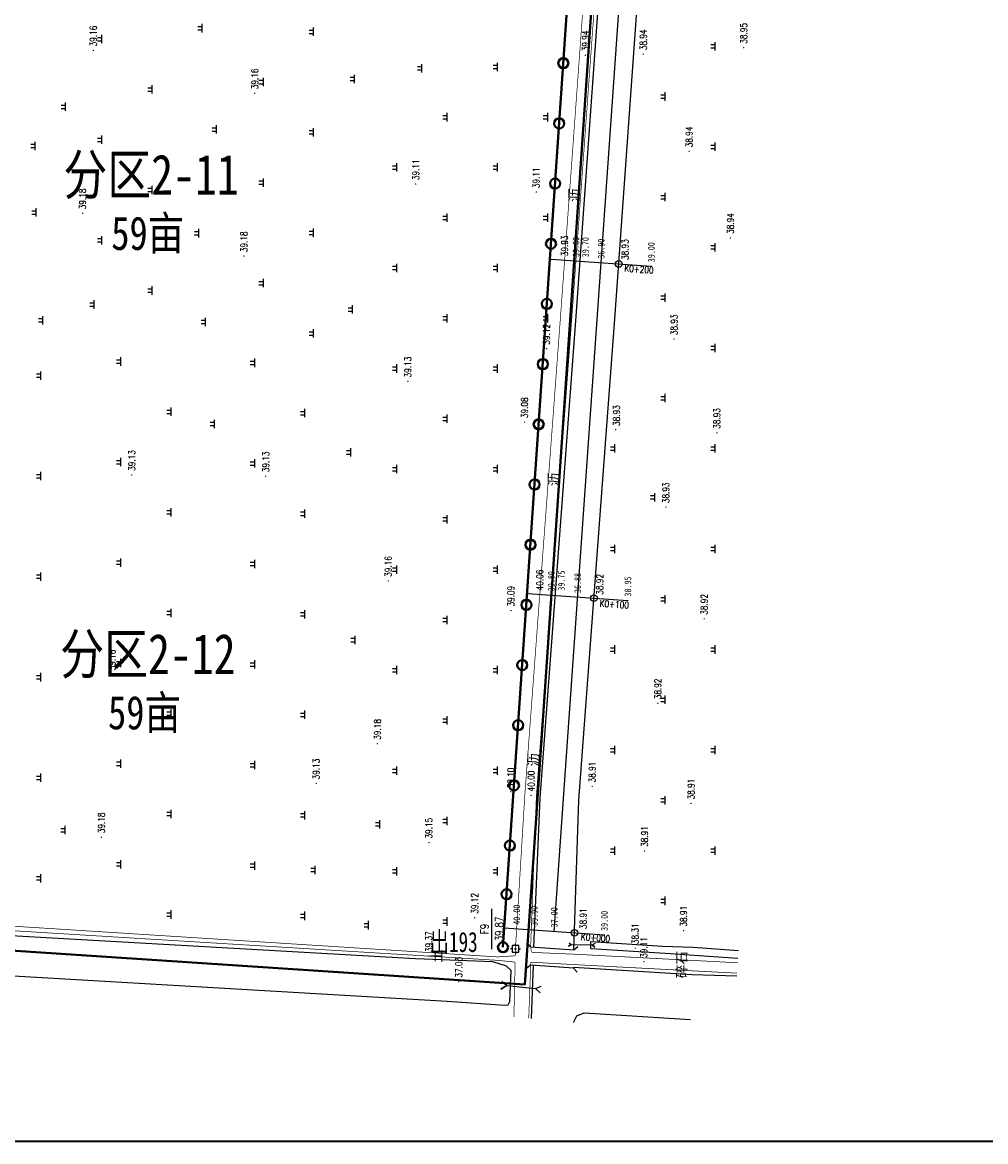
# Model space of a CAD drawing. Extents: x 464172 to 473094, y 3847158 to 3855433.
# Tile 7 of 99: x 466880 to 467167, y 3848358 to 3848692. Entities that reach past the tile are written whole.
import ezdxf
from ezdxf.enums import TextEntityAlignment as Align

# ---------------------------------------------------------------- set-up
doc = ezdxf.new("R2010")
doc.units = 0
doc.header["$PDMODE"] = 34
doc.header["$PDSIZE"] = 0.2
doc.linetypes.add('X2', pattern=[10, 8, -2])
doc.linetypes.add('X3', pattern=[5, 4, -1])
doc.layers.get('0').update_dxf_attribs({"linetype": 'CONTINUOUS'})
for name, color, linetype in [('DLSS', 4, 'CONTINUOUS'), ('DMTZ', 3, 'CONTINUOUS'), ('DMX', 1, 'CONTINUOUS'), ('GCD', 9, 'CONTINUOUS'), ('KZD', 1, 'CONTINUOUS'), ('SXSS', 5, 'CONTINUOUS'), ('ZBTZ', 8, 'CONTINUOUS'), ('零点距', 1, 'CONTINUOUS')]:
    doc.layers.add(name, color=color, linetype=linetype)
doc.layers.add('出水口', color=3, linetype='CONTINUOUS', lineweight=30)
doc.layers.add('支管', color=3, linetype='CONTINUOUS', lineweight=30)
doc.styles.add('HZ', font='rs.shx', dxfattribs={"width": 0.8, "bigfont": 'hztxt.shx'})
doc.styles.get("Standard").update_dxf_attribs({"font": 'rs.shx', "bigfont": 'hztxt.shx'})
doc.styles.add('正等线体', font='simhei.ttf')
doc.styles.add('黑体', font='simhei.ttf')
doc.linetypes.add('10411', pattern='A,2,[150,AAA.SHX,S=1,R=0,X=0,Y=1],2,[151,AAA.SHX,S=1,R=0,X=0,Y=3],1e-11', length=4)
doc.linetypes.add('712B', pattern='A,4,-1,4,-1,4,-1,[167,AAA.SHX,S=0.5,R=0,X=0,Y=0],8,[168,AAA.SHX,S=0.5,R=0,X=0,Y=0],-1', length=24)
doc.linetypes.add('833', pattern='A,2,[150,AAA.SHX,S=0.8,R=0,X=0,Y=0.8],2,[150,AAA.SHX,S=2,R=0,X=0,Y=2],1e-11', length=4)

# ---------------------------------------------------------------- blocks, each defined once
blk = doc.blocks.new('gc119')
for p, q in [((-1.25, 0), (1.25, 0)), ((-0.5, 1.3), (-0.5, 0)), ((0.5, 1.3), (0.5, 0))]:
    blk.add_line(p, q)
blk = doc.blocks.new('*U4')
at = {"linetype": 'Continuous'}
for points in [[(-0.15, 0), (-0.14, -0.06), (-0.14, 0.06)], [(-0.14, 0.06), (-0.11, -0.11), (-0.11, 0.11)], [(-0.11, -0.11), (-0.14, 0.06), (-0.14, -0.06)], [(-0.11, 0.11), (-0.06, -0.14), (-0.06, 0.14)], [(-0.06, -0.14), (-0.11, 0.11), (-0.11, -0.11)], [(-0.06, 0.14), (0, -0.15), (0, 0.15)], [(0, -0.15), (-0.06, 0.14), (-0.06, -0.14)], [(0, 0.15), (0.06, -0.14), (0.06, 0.14)], [(0.06, -0.14), (0, 0.15), (0, -0.15)], [(0.06, 0.14), (0.11, -0.11), (0.11, 0.11)], [(0.11, -0.11), (0.06, 0.14), (0.06, -0.14)], [(0.11, 0.11), (0.14, -0.06), (0.14, 0.06)], [(0.14, -0.06), (0.11, 0.11), (0.11, -0.11)], [(0.15, 0), (0.14, 0.06), (0.14, -0.06)]]:
    blk.add_solid(points, dxfattribs=at)
blk = doc.blocks.new('gc259')
at = {"linetype": 'Continuous', "flags": 128}
for points in [[(-1, 0), (-1.5, 0)], [(-1, -1), (1, -1), (1, 1), (-1, 1), (-1, -1)], [(0, 1), (0, 1.5)], [(1, 0), (1.5, 0)], [(0, -1), (0, -1.5)]]:
    blk.add_lwpolyline(points, dxfattribs=at)
at = {"linetype": 'Continuous'}
blk.add_circle((0, 0), 0.15, dxfattribs=at)
blk.add_point((0, 0), dxfattribs=at)
blk.add_blockref('*U4', (0, 0), dxfattribs=at)
blk = doc.blocks.new('GC200')
at = {"linetype": 'Continuous', "const_width": 0.2, "flags": 128}
blk.add_lwpolyline([(-0.1, 0, 1), (0.1, 0, 1)], format="xyb", close=True, dxfattribs=at)
blk = doc.blocks.new('wlf')
at = {"color": 8, "linetype": 'Continuous', "elevation": -38.85, "flags": 128}
blk.add_lwpolyline([(-355.37, -474.27), (403.35, -527.52), (598.15, -540.65)], dxfattribs=at)
at = {"layer": 'DLSS', "color": 8, "linetype": 'X3', "const_width": 0.2, "elevation": 0.52, "flags": 128}
blk.add_lwpolyline([(-350.17, -230.86), (-364.02, -457.53), (-364.53, -462.61), (-364.53, -462.61), (-364.53, -462.61)], dxfattribs=at)
at = {"layer": 'DLSS', "color": 8, "linetype": 'Continuous', "const_width": 0.2, "flags": 128}
for points, elevation in [([(-348.61, -230.8), (-362.99, -457.37), (-362.65, -462.65), (-362.65, -462.65), (-362.65, -462.65)], 0.52), ([(-381.31, -466.66), (-365.43, -467.26)], 1.11), ([(396.47, -519.59), (275.76, -511.23), (69.84, -497.17), (-12.03, -491.09), (-170.87, -479.63), (-315.19, -468.93), (-360.01, -467.24), (-361.17, -467.42), (-361.64, -467.65), (-362.21, -480.88), (-364.74, -528.96)], -38.85)]:
    blk.add_lwpolyline(points, dxfattribs=dict(at, elevation=elevation))
at = {"layer": 'DLSS', "color": 8, "linetype": 'X2', "const_width": 0.2, "flags": 128}
for points, elevation in [([(-364.53, -462.61), (-380.91, -462.25)], 1.02), ([(-50.23, -485), (-171.44, -476.18), (-314.47, -465.51), (-360.58, -462.7), (-362.65, -462.65)], 1.02), ([(-365.43, -467.26), (-364.64, -467.31), (-364.57, -467.57), (-365.31, -480.72), (-367.84, -528.75)], -38.85)]:
    blk.add_lwpolyline(points, dxfattribs=dict(at, elevation=elevation))
at = {"layer": 'DLSS', "color": 8, "linetype": 'Continuous', "elevation": -38.85}
for points in [[(-365.44, -467.24), (-366.49, -466.04)], [(-366.33, -480.06), (-365.44, -467.24)], [(-360.01, -467.24), (-360.9, -480.16)], [(-360.01, -467.24), (-358.8, -466.19)], [(-366.33, -480.06), (-367.54, -481.11)], [(-360.9, -480.16), (-359.85, -481.36)]]:
    blk.add_lwpolyline(points, dxfattribs=at)
at = {"layer": 'DMTZ', "color": 8, "linetype": '10411', "flags": 128}
for points, elevation in [([(-365.49, -467.98), (-381.37, -467.42)], -38.85), ([(396.32, -521.78), (275.61, -513.41), (159.37, -504.89), (58.66, -497.17), (-12.93, -492.06), (-170.48, -480.8), (-315.55, -469.98), (-360.11, -468.1)], 1.11), ([(-382.53, -480.13), (-382.37, -480.13), (-380.55, -481.02), (-379.68, -483.17), (-381.63, -514.94)], -38.85), ([(-368.33, -515.41), (-366.16, -480.02)], 0.21), ([(-360.9, -480.16), (-316.23, -481.62), (-171.33, -492.43), (-13.76, -503.69), (57.79, -508.79), (158.5, -516.52), (274.78, -525.04), (379.99, -532.34), (395.86, -533.16)], 1.11), ([(-368.75, -528.69), (-368.33, -515.41)], -38.85)]:
    blk.add_lwpolyline(points, dxfattribs=dict(at, elevation=elevation))
at = {"layer": 'DMX', "color": 8, "linetype": 'Continuous', "elevation": -38.85}
for points in [[(-354.32, -459.3), (-356.42, -489.23)], [(-254.57, -466.31), (-256.67, -496.23)], [(-154.81, -473.31), (-156.91, -503.23)]]:
    blk.add_lwpolyline(points, dxfattribs=at)
at = {"layer": 'KZD', "color": 8, "linetype": 'Continuous', "elevation": -38.85}
blk.add_lwpolyline([(-360.65, -455.64), (-348.65, -455.64)], dxfattribs=at)
at = {"layer": 'SXSS', "color": 8, "linetype": '833', "elevation": 0.38, "flags": 128}
blk.add_lwpolyline([(-368.55, -311.26), (-376.23, -442.29), (-377.43, -459.56), (-377.3, -460.55), (-376.29, -461.04), (-367.06, -461.43), (-365.75, -460.08), (-364.43, -456), (-363.55, -432.86), (-356.7, -312.32)], dxfattribs=at)
at = {"layer": 'SXSS', "color": 8, "linetype": 'Continuous', "flags": 128}
for points, elevation in [([(-370.24, -458.68), (-371.51, -460.18), (-372.62, -458.3), (-371.51, -460.18), (-372.37, -468.71), (-373.71, -470.03), (-372.37, -468.71), (-371.68, -470.36)], -38.85), ([(-358.74, -478.7), (-359.28, -479.35), (-359.77, -478.5), (-359.28, -479.35), (-359.37, -485.56), (-360.04, -486.35), (-359.37, -485.56), (-358.85, -486.56)], -38.85), ([(-363.43, -529.05), (-362.01, -507.33), (-360.54, -485.15), (-358.42, -485.21), (-359.77, -506.59), (-360.11, -515.74), (-361.03, -529.21)], -0.03)]:
    blk.add_lwpolyline(points, dxfattribs=dict(at, elevation=elevation))
at = {"layer": '零点距', "color": 8, "linetype": 'Continuous'}
for centre in [(-355.8, -480.32, -38.85), (-255.96, -486.11, -38.85), (-156.23, -493.51, -38.85)]:
    blk.add_circle(centre, 1, dxfattribs=at)
at = {"layer": 'GCD', "color": 8, "linetype": 'Continuous'}
ref = blk.add_blockref('GC200', (-141.11, -333.6, 0.33), dxfattribs=at)
ref.add_attrib('height', '39.18', dxfattribs={"linetype": 'Continuous', "height": 2, "style": 'HZ', "width": 0.8}).set_placement((-139.91, -333.6, -38.85), align=Align.MIDDLE_LEFT)
ref = blk.add_blockref('GC200', (-92.5, -336.8, 0.31), dxfattribs=at)
ref.add_attrib('height', '39.16', dxfattribs={"linetype": 'Continuous', "height": 2, "style": 'HZ', "width": 0.8}).set_placement((-91.3, -336.8, -38.85), align=Align.MIDDLE_LEFT)
ref = blk.add_blockref('GC200', (-327.29, -339.2, 0.33), dxfattribs=at)
ref.add_attrib('height', '39.18', dxfattribs={"linetype": 'Continuous', "height": 2, "style": 'HZ', "width": 0.8}).set_placement((-326.09, -339.2, -38.85), align=Align.MIDDLE_LEFT)
ref = blk.add_blockref('GC200', (-278.69, -342.41, 0.31), dxfattribs=at)
ref.add_attrib('height', '39.16', dxfattribs={"linetype": 'Continuous', "height": 2, "style": 'HZ', "width": 0.8}).set_placement((-277.49, -342.41, -38.85), align=Align.MIDDLE_LEFT)
ref = blk.add_blockref('GC200', (-219.17, -348.28, 0.28), dxfattribs=at)
ref.add_attrib('height', '39.13', dxfattribs={"linetype": 'Continuous', "height": 2, "style": 'HZ', "width": 0.8}).set_placement((-217.97, -348.28, -38.85), align=Align.MIDDLE_LEFT)
ref = blk.add_blockref('GC200', (-153.89, -381.73, 0.33), dxfattribs=at)
ref.add_attrib('height', '39.18', dxfattribs={"linetype": 'Continuous', "height": 2, "style": 'HZ', "width": 0.8}).set_placement((-152.69, -381.73, -38.85), align=Align.MIDDLE_LEFT)
ref = blk.add_blockref('GC200', (-105.29, -384.94, 0.31), dxfattribs=at)
ref.add_attrib('height', '39.16', dxfattribs={"linetype": 'Continuous', "height": 2, "style": 'HZ', "width": 0.8}).set_placement((-104.09, -384.94, -38.85), align=Align.MIDDLE_LEFT)
ref = blk.add_blockref('GC200', (-219.57, -388.22, 0.28), dxfattribs=at)
ref.add_attrib('height', '39.13', dxfattribs={"linetype": 'Continuous', "height": 2, "style": 'HZ', "width": 0.8}).set_placement((-218.37, -388.22, -38.85), align=Align.MIDDLE_LEFT)
ref = blk.add_blockref('GC200', (-311.21, -403.27, 0.28), dxfattribs=at)
ref.add_attrib('height', '39.13', dxfattribs={"linetype": 'Continuous', "height": 2, "style": 'HZ', "width": 0.8}).set_placement((-310.01, -403.27, -38.85), align=Align.MIDDLE_LEFT)
ref = blk.add_blockref('GC200', (-299.39, -421.54, 0.33), dxfattribs=at)
ref.add_attrib('height', '39.18', dxfattribs={"linetype": 'Continuous', "height": 2, "style": 'HZ', "width": 0.8}).set_placement((-298.19, -421.54, -38.85), align=Align.MIDDLE_LEFT)
ref = blk.add_blockref('GC200', (-250.78, -424.75, 0.31), dxfattribs=at)
ref.add_attrib('height', '39.16', dxfattribs={"linetype": 'Continuous', "height": 2, "style": 'HZ', "width": 0.8}).set_placement((-249.58, -424.75, -38.85), align=Align.MIDDLE_LEFT)
ref = blk.add_blockref('GC200', (-191.26, -430.62, 0.28), dxfattribs=at)
ref.add_attrib('height', '39.13', dxfattribs={"linetype": 'Continuous', "height": 2, "style": 'HZ', "width": 0.8}).set_placement((-190.06, -430.62, -38.85), align=Align.MIDDLE_LEFT)
ref = blk.add_blockref('GC200', (-132.4, -432.97, 0.26), dxfattribs=at)
ref.add_attrib('height', '39.11', dxfattribs={"linetype": 'Continuous', "height": 2, "style": 'HZ', "width": 0.8}).set_placement((-131.2, -432.97, -38.85), align=Align.MIDDLE_LEFT)
ref = blk.add_blockref('GC200', (-362.73, -436.9, 0.52), dxfattribs=at)
ref.add_attrib('height', '39.37', dxfattribs={"linetype": 'Continuous', "height": 2, "style": 'HZ', "width": 0.8}).set_placement((-361.53, -436.9, -38.85), align=Align.MIDDLE_LEFT)
ref = blk.add_blockref('GC200', (-328.87, -436.89, 0.3), dxfattribs=at)
ref.add_attrib('height', '39.15', dxfattribs={"linetype": 'Continuous', "height": 2, "style": 'HZ', "width": 0.8}).set_placement((-327.67, -436.89, -38.85), align=Align.MIDDLE_LEFT)
ref = blk.add_blockref('GC200', (-370.36, -445.8, -1.82), dxfattribs=at)
ref.add_attrib('height', '37.03', dxfattribs={"linetype": 'Continuous', "height": 2, "style": 'HZ', "width": 0.8}).set_placement((-369.16, -445.8, -38.85), align=Align.MIDDLE_LEFT)
ref = blk.add_blockref('GC200', (-351.31, -450.54, 0.27), dxfattribs=at)
ref.add_attrib('height', '39.12', dxfattribs={"linetype": 'Continuous', "height": 2, "style": 'HZ', "width": 0.8}).set_placement((-350.11, -450.54, -38.85), align=Align.MIDDLE_LEFT)
ref = blk.add_blockref('GC200', (-313.69, -461.32, 0.24), dxfattribs=at)
ref.add_attrib('height', '39.10', dxfattribs={"linetype": 'Continuous', "height": 2, "style": 'HZ', "width": 0.8}).set_placement((-312.69, -461.33, -38.85), align=Align.MIDDLE_LEFT)
ref = blk.add_blockref('GC200', (-259.65, -461.37, 0.24), dxfattribs=at)
ref.add_attrib('height', '39.09', dxfattribs={"linetype": 'Continuous', "height": 2, "style": 'HZ', "width": 0.8}).set_placement((-258.45, -461.37, -38.85), align=Align.MIDDLE_LEFT)
ref = blk.add_blockref('GC200', (-354.58, -463.06, 1.15), dxfattribs=at)
ref.add_attrib('height', '40.00', dxfattribs={"linetype": 'Continuous', "height": 2, "style": '正等线体', "width": 0.8}).set_placement((-353.38, -463.06, 1.15), align=Align.MIDDLE_LEFT)
ref = blk.add_blockref('GC200', (-354.95, -468.32, 1.05), dxfattribs=at)
ref.add_attrib('height', '39.90', dxfattribs={"linetype": 'Continuous', "height": 2, "style": '正等线体', "width": 0.8}).set_placement((-353.75, -468.32, 1.05), align=Align.MIDDLE_LEFT)
ref = blk.add_blockref('GC200', (-314.8, -467.37, 1.15), dxfattribs=at)
ref.add_attrib('height', '40.00', dxfattribs={"linetype": 'Continuous', "height": 2, "style": 'HZ', "width": 0.8}).set_placement((-313.6, -467.37, -38.85), align=Align.MIDDLE_LEFT)
ref = blk.add_blockref('GC200', (-203.41, -465.41, 0.23), dxfattribs=at)
ref.add_attrib('height', '39.08', dxfattribs={"linetype": 'Continuous', "height": 2, "style": 'HZ', "width": 0.8}).set_placement((-202.21, -465.41, -38.85), align=Align.MIDDLE_LEFT)
ref = blk.add_blockref('GC200', (-254.82, -469.96, 1.21), dxfattribs=at)
ref.add_attrib('height', '40.06', dxfattribs={"linetype": 'Continuous', "height": 2, "style": 'HZ', "width": 0.8}).set_placement((-253.62, -469.96, -78.91), align=Align.MIDDLE_LEFT)
ref = blk.add_blockref('GC200', (-134.78, -468.91, 0.26), dxfattribs=at)
ref.add_attrib('height', '39.11', dxfattribs={"linetype": 'Continuous', "height": 2, "style": 'HZ', "width": 0.8}).set_placement((-133.58, -468.91, -38.85), align=Align.MIDDLE_LEFT)
ref = blk.add_blockref('GC200', (-355.37, -474.27, -1.85), dxfattribs=at)
ref.add_attrib('height', '37.00', dxfattribs={"linetype": 'Continuous', "height": 2, "style": '正等线体', "width": 0.8}).set_placement((-354.17, -474.27, -1.85), align=Align.MIDDLE_LEFT)
ref = blk.add_blockref('GC200', (-255.06, -473.39, 0.95), dxfattribs=at)
ref.add_attrib('height', '39.80', dxfattribs={"linetype": 'Continuous', "height": 2, "style": '正等线体', "width": 0.8}).set_placement((-253.86, -473.39, 0.95), align=Align.MIDDLE_LEFT)
ref = blk.add_blockref('GC200', (-181.51, -471.99, 0.27), dxfattribs=at)
ref.add_attrib('height', '39.12', dxfattribs={"linetype": 'Continuous', "height": 2, "style": 'HZ', "width": 0.8}).set_placement((-180.31, -471.99, -38.85), align=Align.MIDDLE_LEFT)
ref = blk.add_blockref('GC200', (-255.14, -474.48, 0.9), dxfattribs=at)
ref.add_attrib('height', '39.75', dxfattribs={"linetype": 'Continuous', "height": 2, "style": '正等线体', "width": 0.8}).set_placement((-253.69, -476.4, 0.9), align=Align.MIDDLE_LEFT)
ref = blk.add_blockref('GC200', (-155.1, -477.37, 1.08), dxfattribs=at)
ref.add_attrib('height', '39.93', dxfattribs={"linetype": 'Continuous', "height": 2, "style": 'HZ', "width": 0.8}).set_placement((-153.9, -477.37, -78.78), align=Align.MIDDLE_LEFT)
ref = blk.add_blockref('GC200', (-355.8, -480.32, 0.06), dxfattribs=at)
ref.add_attrib('height', '38.91', dxfattribs={"linetype": 'Continuous', "height": 2, "style": 'HZ', "width": 0.8}).set_placement((-354.67, -482.92, -77.76), align=Align.MIDDLE_LEFT)
ref = blk.add_blockref('GC200', (-255.62, -481.27, -1.97), dxfattribs=at)
ref.add_attrib('height', '36.88', dxfattribs={"linetype": 'Continuous', "height": 2, "style": '正等线体', "width": 0.8}).set_placement((-254.42, -481.27, -1.97), align=Align.MIDDLE_LEFT)
ref = blk.add_blockref('GC200', (-155.33, -480.75, 0.95), dxfattribs=at)
ref.add_attrib('height', '39.80', dxfattribs={"linetype": 'Continuous', "height": 2, "style": '正等线体', "width": 0.8}).set_placement((-154.13, -480.75, 0.95), align=Align.MIDDLE_LEFT)
ref = blk.add_blockref('GC200', (-155.41, -481.88, 0.85), dxfattribs=at)
ref.add_attrib('height', '39.70', dxfattribs={"linetype": 'Continuous', "height": 2, "style": '正等线体', "width": 0.8}).set_placement((-154.21, -483.58, 0.85), align=Align.MIDDLE_LEFT)
ref = blk.add_blockref('GC200', (-93.95, -483.56, 1.09), dxfattribs=at)
ref.add_attrib('height', '39.94', dxfattribs={"linetype": 'Continuous', "height": 2, "style": 'HZ', "width": 0.8}).set_placement((-92.75, -483.56, -38.85), align=Align.MIDDLE_LEFT)
ref = blk.add_blockref('GC200', (-312.12, -485.59, 0.06), dxfattribs=at)
ref.add_attrib('height', '38.91', dxfattribs={"linetype": 'Continuous', "height": 2, "style": 'HZ', "width": 0.8}).set_placement((-310.92, -485.59, -38.85), align=Align.MIDDLE_LEFT)
ref = blk.add_blockref('GC200', (-255.96, -486.12, 0.07), dxfattribs=at)
ref.add_attrib('height', '38.92', dxfattribs={"linetype": 'Continuous', "height": 2, "style": 'HZ', "width": 0.8}).set_placement((-254.91, -487.85, -77.77), align=Align.MIDDLE_LEFT)
ref = blk.add_blockref('GC200', (-155.86, -488.27, -1.95), dxfattribs=at)
ref.add_attrib('height', '36.90', dxfattribs={"linetype": 'Continuous', "height": 2, "style": '正等线体', "width": 0.8}).set_placement((-154.66, -488.27, -1.95), align=Align.MIDDLE_LEFT)
ref = blk.add_blockref('GC200', (-356.42, -489.23, 0.15), dxfattribs=at)
ref.add_attrib('height', '39.00', dxfattribs={"linetype": 'Continuous', "height": 2, "style": '正等线体', "width": 0.8}).set_placement((-355.22, -489.23, 0.15), align=Align.MIDDLE_LEFT)
ref = blk.add_blockref('GC200', (-205.64, -492.6, 0.07), dxfattribs=at)
ref.add_attrib('height', '38.93', dxfattribs={"linetype": 'Continuous', "height": 2, "style": 'HZ', "width": 0.8}).set_placement((-204.55, -492.85, -38.85), align=Align.MIDDLE_LEFT)
ref = blk.add_blockref('GC200', (-156.23, -493.51, 0.08), dxfattribs=at)
ref.add_attrib('height', '38.93', dxfattribs={"linetype": 'Continuous', "height": 2, "style": 'HZ', "width": 0.8}).set_placement((-155.03, -495.39, -77.78), align=Align.MIDDLE_LEFT)
ref = blk.add_blockref('GC200', (-360.37, -498.43, -0.54), dxfattribs=at)
ref.add_attrib('height', '38.31', dxfattribs={"linetype": 'Continuous', "height": 2, "style": 'HZ', "width": 0.8}).set_placement((-359.17, -498.43, -38.85), align=Align.MIDDLE_LEFT)
ref = blk.add_blockref('GC200', (-256.67, -496.23, 0.1), dxfattribs=at)
ref.add_attrib('height', '38.95', dxfattribs={"linetype": 'Continuous', "height": 2, "style": '正等线体', "width": 0.8}).set_placement((-255.47, -496.23, 0.1), align=Align.MIDDLE_LEFT)
ref = blk.add_blockref('GC200', (-364.44, -501.02, 0.26), dxfattribs=at)
ref.add_attrib('height', '39.11', dxfattribs={"linetype": 'Continuous', "height": 2, "style": 'HZ', "width": 0.8}).set_placement((-363.24, -501.02, -38.85), align=Align.MIDDLE_LEFT)
ref = blk.add_blockref('GC200', (-331.36, -501.23, 0.06), dxfattribs=at)
ref.add_attrib('height', '38.91', dxfattribs={"linetype": 'Continuous', "height": 2, "style": 'HZ', "width": 0.8}).set_placement((-330.16, -501.23, -38.85), align=Align.MIDDLE_LEFT)
ref = blk.add_blockref('GC200', (-93.62, -500.85, 0.09), dxfattribs=at)
ref.add_attrib('height', '38.94', dxfattribs={"linetype": 'Continuous', "height": 2, "style": 'HZ', "width": 0.8}).set_placement((-92.42, -500.85, -38.85), align=Align.MIDDLE_LEFT)
ref = blk.add_blockref('GC200', (-287.31, -505.17, 0.07), dxfattribs=at)
ref.add_attrib('height', '38.92', dxfattribs={"linetype": 'Continuous', "height": 2, "style": 'HZ', "width": 0.8}).set_placement((-286.11, -505.17, -38.85), align=Align.MIDDLE_LEFT)
ref = blk.add_blockref('GC200', (-156.91, -503.23, 0.15), dxfattribs=at)
ref.add_attrib('height', '39.00', dxfattribs={"linetype": 'Continuous', "height": 2, "style": '正等线体', "width": 0.8}).set_placement((-155.71, -503.23, 0.15), align=Align.MIDDLE_LEFT)
ref = blk.add_blockref('GC200', (-228.79, -507.57, 0.08), dxfattribs=at)
ref.add_attrib('height', '38.93', dxfattribs={"linetype": 'Continuous', "height": 2, "style": 'HZ', "width": 0.8}).set_placement((-227.59, -507.57, -38.85), align=Align.MIDDLE_LEFT)
ref = blk.add_blockref('GC200', (-178.66, -510.02, 0.08), dxfattribs=at)
ref.add_attrib('height', '38.93', dxfattribs={"linetype": 'Continuous', "height": 2, "style": 'HZ', "width": 0.8}).set_placement((-177.46, -510.02, -38.85), align=Align.MIDDLE_LEFT)
ref = blk.add_blockref('GC200', (-355.14, -512.85, 0.06), dxfattribs=at)
ref.add_attrib('height', '38.91', dxfattribs={"linetype": 'Continuous', "height": 2, "style": 'HZ', "width": 0.8}).set_placement((-353.94, -512.85, -38.85), align=Align.MIDDLE_LEFT)
ref = blk.add_blockref('GC200', (-317.2, -515.08, 0.06), dxfattribs=at)
ref.add_attrib('height', '38.91', dxfattribs={"linetype": 'Continuous', "height": 2, "style": 'HZ', "width": 0.8}).set_placement((-316, -515.08, -38.85), align=Align.MIDDLE_LEFT)
ref = blk.add_blockref('GC200', (-122.61, -514.52, 0.09), dxfattribs=at)
ref.add_attrib('height', '38.94', dxfattribs={"linetype": 'Continuous', "height": 2, "style": 'HZ', "width": 0.8}).set_placement((-121.41, -514.52, -38.85), align=Align.MIDDLE_LEFT)
ref = blk.add_blockref('GC200', (-262.1, -519.01, 0.07), dxfattribs=at)
ref.add_attrib('height', '38.92', dxfattribs={"linetype": 'Continuous', "height": 2, "style": 'HZ', "width": 0.8}).set_placement((-260.9, -519.01, -38.85), align=Align.MIDDLE_LEFT)
ref = blk.add_blockref('GC200', (-206.6, -522.79, 0.08), dxfattribs=at)
ref.add_attrib('height', '38.93', dxfattribs={"linetype": 'Continuous', "height": 2, "style": 'HZ', "width": 0.8}).set_placement((-205.4, -522.79, -38.85), align=Align.MIDDLE_LEFT)
ref = blk.add_blockref('GC200', (-148.46, -526.82, 0.09), dxfattribs=at)
ref.add_attrib('height', '38.94', dxfattribs={"linetype": 'Continuous', "height": 2, "style": 'HZ', "width": 0.8}).set_placement((-147.26, -526.82, -38.85), align=Align.MIDDLE_LEFT)
ref = blk.add_blockref('GC200', (-91.7, -530.79, 0.1), dxfattribs=at)
ref.add_attrib('height', '38.95', dxfattribs={"linetype": 'Continuous', "height": 2, "style": 'HZ', "width": 0.8}).set_placement((-90.5, -530.79, -38.85), align=Align.MIDDLE_LEFT)
at = {"layer": 'KZD', "color": 8, "linetype": 'Continuous'}
blk.add_blockref('gc259', (-360.58, -462.7, 1.02), dxfattribs=at)
at = {"layer": 'ZBTZ', "color": 8, "linetype": 'Continuous'}
for p in [(-339.52, -321.14, -38.85), (-309.52, -321.14, -38.85), (-279.52, -321.14, -38.85), (-249.52, -321.14, -38.85), (-219.52, -321.14, -38.85), (-189.52, -321.14, -38.85), (-173.03, -321.7, -78.06), (-140.85, -319.72, -78.06), (-120.99, -319.46, -78.06), (-325.14, -328.42, -78.06), (-109.31, -328.46, -38.85), (-168.32, -337.04, -78.06), (-149.14, -339.38, -38.85), (-119.14, -339.38, -38.85), (-89.14, -339.38, -38.85), (-335.33, -344.98, -38.85), (-305.33, -344.98, -38.85), (-275.33, -344.98, -38.85), (-245.33, -344.98, -38.85), (-215.33, -344.98, -38.85), (-185.33, -344.98, -38.85), (-164.14, -354.38, -38.85), (-134.14, -354.38, -38.85), (-104.14, -354.38, -38.85), (-350.33, -359.98, -38.85), (-320.33, -359.98, -38.85), (-290.33, -359.98, -38.85), (-260.33, -359.98, -38.85), (-230.33, -359.98, -38.85), (-200.33, -359.98, -38.85), (-147.04, -368.26, -78.06), (-173.52, -370.24, -78.06), (-85.87, -369.3, -78.06), (-203.97, -372.96, -78.06), (-116.07, -373.51, -78.06), (-335.73, -384.92, -38.85), (-305.73, -384.92, -38.85), (-275.73, -384.92, -38.85), (-245.73, -384.92, -38.85), (-215.73, -384.92, -38.85), (-185.73, -384.92, -38.85), (-161.93, -387.51, -38.85), (-131.93, -387.51, -38.85), (-101.93, -387.51, -38.85), (-350.73, -399.92, -38.85), (-320.73, -399.92, -38.85), (-290.73, -399.92, -38.85), (-260.73, -399.92, -38.85), (-230.73, -399.92, -38.85), (-200.73, -399.92, -38.85), (-337.03, -402.97, -78.06), (-176.93, -402.51, -38.85), (-146.93, -402.51, -38.85), (-116.93, -402.51, -38.85), (-86.93, -402.51, -38.85), (-268.43, -414.86, -78.06), (-212.43, -413.62, -78.06), (-169.8, -414.12, -78.06), (-101.01, -414.71, -78.06), (-353.52, -418.88, -38.85), (-323.41, -422.27, -78.06), (-337.42, -427.32, -38.85), (-307.42, -427.32, -38.85), (-277.42, -427.32, -38.85), (-247.42, -427.32, -38.85), (-217.42, -427.32, -38.85), (-187.42, -427.32, -38.85), (-157.42, -427.32, -38.85), (-127.42, -427.32, -38.85), (-97.83, -434.79, -78.06), (-352.42, -442.32, -38.85), (-322.42, -442.32, -38.85), (-292.42, -442.32, -38.85), (-262.42, -442.32, -38.85), (-232.42, -442.32, -38.85), (-202.42, -442.32, -38.85), (-172.42, -442.32, -38.85), (-142.42, -442.32, -38.85), (-112.42, -442.32, -38.85), (-337.42, -457.32, -38.85), (-307.42, -457.32, -38.85), (-277.42, -457.32, -38.85), (-247.42, -457.32, -38.85), (-217.42, -457.32, -38.85), (-187.42, -457.32, -38.85), (-157.42, -457.32, -38.85), (-127.42, -457.32, -38.85), (-97.42, -457.32, -38.85), (-172.42, -472.32, -38.85), (-142.42, -472.32, -38.85), (-112.42, -472.32, -38.85), (-331.26, -492.32, -38.85), (-301.26, -492.32, -38.85), (-271.26, -492.32, -38.85), (-241.26, -492.32, -38.85), (-211.26, -492.32, -38.85), (-225.83, -504.3, -38.85), (-346.26, -507.32, -38.85), (-316.26, -507.32, -38.85), (-286.26, -507.32, -38.85), (-256.26, -507.32, -38.85), (-196.26, -507.32, -38.85), (-166.26, -507.32, -38.85), (-136.26, -507.32, -38.85), (-106.26, -507.32, -38.85), (-331.26, -522.32, -38.85), (-301.26, -522.32, -38.85), (-271.26, -522.32, -38.85), (-241.26, -522.32, -38.85), (-211.26, -522.32, -38.85), (-181.26, -522.32, -38.85), (-151.26, -522.32, -38.85), (-121.26, -522.32, -38.85), (-91.26, -522.32, -38.85)]:
    blk.add_blockref('gc119', p, dxfattribs=at)
at = {"color": 8, "linetype": 'Continuous', "style": 'HZ', "width": 0.8}
for s, p in [('K0+000', (-359.18, -490.81, -38.85)), ('K0+100', (-259.7, -496.42, -38.85)), ('K0+200', (-159.7, -503.79, -38.85))]:
    blk.add_text(s, height=2, rotation=265.985, dxfattribs=at).set_placement(p, align=Align.BOTTOM_RIGHT)
at = {"layer": 'DLSS', "color": 8, "linetype": 'Continuous', "style": '黑体'}
for s, p in [('土', (-362.72, -439.08, -38.85)), ('沥', (-304.17, -468.02, -38.85)), ('沥', (-220.51, -474.08, -38.85)), ('沥', (-135.69, -480.22, -38.85)), ('碎石', (-365.29, -512.22, -38.85))]:
    blk.add_text(s, height=3, dxfattribs=at).set_placement(p, align=Align.MIDDLE)
at = {"layer": 'KZD', "color": 8, "linetype": 'Continuous', "style": 'HZ', "width": 0.8}
for s, p in [('F9', (-354.65, -453.44, -38.85)), ('39.87', (-354.65, -457.84, -38.85))]:
    blk.add_text(s, height=2.4, dxfattribs=at).set_placement(p, align=Align.MIDDLE)

msp = doc.modelspace()

# ---------------------------------------------------------------- linework, layer by layer
at = {"color": 3, "lineweight": 35}
msp.add_lwpolyline([(465637.92, 3849480.26), (467225.52, 3849480.26), (467225.52, 3848357.6), (465637.92, 3848357.6)], close=True, dxfattribs=at)
at = {"color": 221, "linetype": '712B', "lineweight": 40, "ltscale": 2, "flags": 128}
msp.add_lwpolyline([(465964.29, 3849365.02), (465962.17, 3848475.14), (467029.61, 3848404.45), (467096.72, 3849388.87), (465964.29, 3849365.02)], dxfattribs=at)
at = {"layer": '出水口', "color": 3, "lineweight": 40}
for centre in [(467041.13, 3848679.38), (467039.91, 3848661.42), (467038.68, 3848643.46), (467037.46, 3848625.51), (467036.23, 3848607.55), (467035.01, 3848589.59), (467033.78, 3848571.63), (467032.56, 3848553.67), (467031.33, 3848535.71), (467030.11, 3848517.76), (467028.88, 3848499.8), (467027.66, 3848481.84), (467026.43, 3848463.88), (467025.21, 3848445.92), (467024.22, 3848431.41), (467023.14, 3848415.6)]:
    msp.add_circle(centre, 1.5, dxfattribs=at)
at = {"layer": '支管', "color": 3, "lineweight": 40, "flags": 128}
msp.add_lwpolyline([(467084.61, 3849316.9), (467023.14, 3848415.6)], dxfattribs=at)

# ---------------------------------------------------------------- block references
at = {"color": 3, "linetype": 'Continuous', "lineweight": -3, "rotation": 90}
msp.add_blockref('wlf', (466564.15, 3848775.7, 38.85), dxfattribs=at)

# ---------------------------------------------------------------- texts
at = {"color": 1, "linetype": 'Continuous', "lineweight": 50, "attachment_point": 1}
for s, insert, char_height in [('{\\fSimSun|b0|i0|c134|p2;\\W0.8;分区2-11}', (466892.02, 3848652.14), 12), ('{\\fSimSun|b0|i0|c134|p2;\\W0.8;59亩}', (466906.29, 3848633.65), 10), ('{\\fSimSun|b0|i0|c134|p2;\\W0.8;分区2-12}', (466891.07, 3848509.11), 12), ('{\\fSimSun|b0|i0|c134|p2;\\W0.8;59亩}', (466905.33, 3848490.62), 10)]:
    msp.add_mtext(s, dxfattribs=dict(at, insert=insert, char_height=char_height))
at = {"color": 3, "lineweight": 40, "insert": (467001.29, 3848420.18), "char_height": 6, "width": 34.7286, "attachment_point": 1}
msp.add_mtext('{\\fSimHei|b0|i0|c134|p2;\\W0.7;出193}', dxfattribs=at)

doc.saveas('drawing.dxf')
